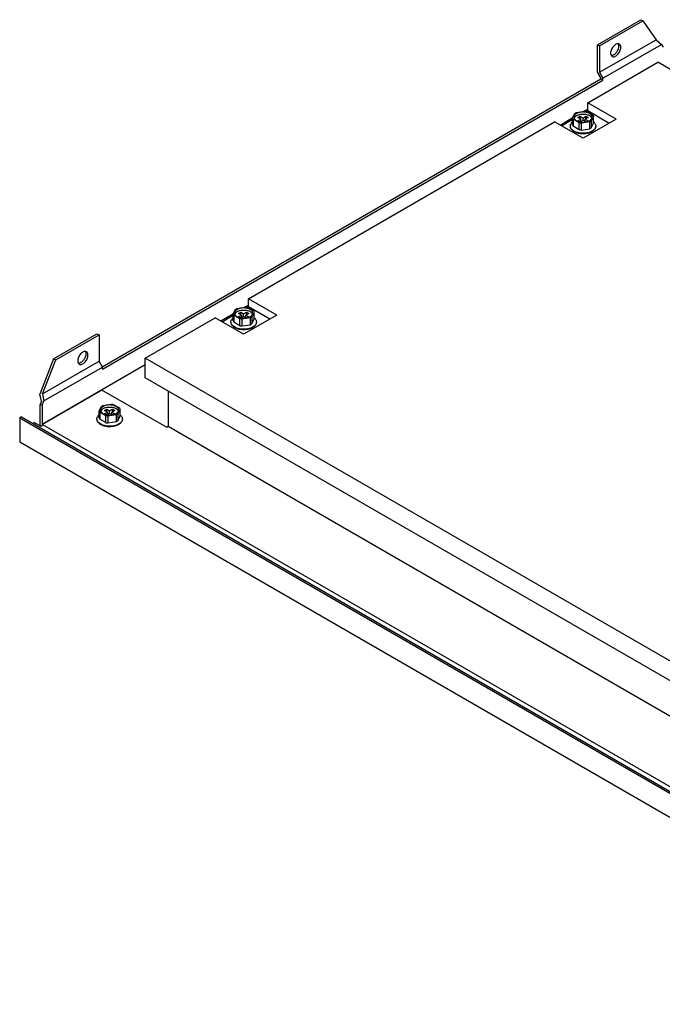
# Model space of a CAD drawing. Header units: millimetres. Extents: x 101 to 780, y 410 to 820.
# Tile 1 of 2: x 101 to 368, y 410 to 820. Entities that reach past the tile are written whole.
import ezdxf

# ---------------------------------------------------------------- set-up
doc = ezdxf.new("R2010")
doc.units = ezdxf.units.MM
doc.header["$LTSCALE"] = 79.955943
doc.layers.get('0').update_dxf_attribs({"linetype": 'CONTINUOUS'})

msp = doc.modelspace()

# ---------------------------------------------------------------- linework, layer by layer
at = {"color": 7, "linetype": 'Continuous'}
for p, q in [((341.38, 809.53), (359.42, 819.94)), ((342.27, 809.02), (360.3, 819.43)), ((359.42, 819.94), (360.3, 819.43)), ((360.3, 819.43), (365.8, 811.6)), ((341.38, 798.1), (341.38, 809.53)), ((341.38, 809.53), (342.27, 809.02)), ((342.27, 798.01), (365.8, 811.6)), ((342.27, 809.02), (342.27, 798.01)), ((343.68, 795.56), (368.03, 809.62)), ((365.8, 811.6), (368.03, 809.62)), ((368.03, 809.62), (368.78, 808.55)), ((337.32, 785.34), (366.49, 802.18)), ((727.82, 593.57), (366.49, 802.18)), ((342.8, 795.65), (341.38, 798.1)), ((342.27, 798.01), (343.68, 795.56)), ((135.01, 675.27), (342.8, 795.24)), ((135.09, 674.3), (343.68, 794.73)), ((342.8, 795.24), (342.8, 795.65)), ((343.68, 794.73), (342.8, 795.24)), ((343.68, 794.73), (343.68, 795.56)), ((337.32, 782.07), (337.32, 785.34)), ((349.16, 778.5), (337.32, 785.34)), ((331.04, 778.9), (331.98, 780.93)), ((332.58, 781.28), (336.1, 781.82)), ((333.26, 779.15), (334.16, 779.67)), ((334.16, 778.63), (334.16, 779.67)), ((334.16, 779.67), (335.37, 778.97)), ((335.37, 778.97), (336.59, 779.67)), ((335.72, 781.76), (337.32, 782.68)), ((336.59, 778.63), (336.59, 779.67)), ((336.59, 779.67), (337.49, 779.15)), ((336.73, 781.73), (337.32, 782.07)), ((336.92, 781.69), (339.49, 780.21)), ((337.32, 782.07), (346.33, 776.87)), ((339.71, 779.73), (338.77, 777.7)), ((339.71, 776.88), (339.71, 779.73)), ((195.9, 703.69), (323.53, 777.38)), ((335.37, 770.54), (323.53, 777.38)), ((325.83, 776.05), (331.14, 779.12)), ((326.36, 775.74), (331.04, 778.45)), ((331.04, 776.04), (331.04, 778.9)), ((331.26, 778.43), (331.26, 775.57)), ((333.83, 776.94), (331.26, 778.43)), ((333.83, 774.08), (331.26, 775.57)), ((334.48, 778.45), (333.26, 779.15)), ((333.26, 777.75), (334.48, 778.45)), ((334.07, 777.29), (333.26, 777.75)), ((333.83, 774.08), (333.83, 776.94)), ((335.37, 777.93), (334.21, 777.26)), ((334.48, 777.41), (334.48, 778.45)), ((338.17, 777.36), (334.65, 776.81)), ((334.65, 776.81), (334.65, 773.96)), ((335.37, 777.93), (335.37, 778.97)), ((349.16, 778.5), (335.37, 770.54)), ((336.54, 777.26), (335.37, 777.93)), ((337.49, 779.15), (336.27, 778.45)), ((336.27, 777.41), (336.27, 778.45)), ((336.27, 778.45), (337.49, 777.75)), ((337.49, 777.75), (336.68, 777.29)), ((338.17, 774.5), (338.17, 777.36)), ((338.77, 777.7), (338.77, 774.85)), ((338.77, 774.85), (339.71, 776.88)), ((334.65, 773.96), (338.17, 774.5)), ((195.9, 700.42), (195.9, 703.69)), ((207.74, 696.85), (195.9, 703.69)), ((189.62, 697.25), (190.56, 699.28)), ((191.16, 699.63), (194.68, 700.17)), ((191.84, 697.5), (192.74, 698.02)), ((193.06, 696.8), (191.84, 697.5)), ((192.74, 696.98), (192.74, 698.02)), ((192.74, 698.02), (193.95, 697.32)), ((193.95, 697.32), (195.17, 698.02)), ((194.3, 700.11), (195.9, 701.04)), ((196.06, 697.5), (194.85, 696.8)), ((195.17, 696.98), (195.17, 698.02)), ((195.17, 698.02), (196.06, 697.5)), ((195.31, 700.08), (195.9, 700.42)), ((195.49, 700.04), (198.07, 698.56)), ((195.9, 700.42), (204.91, 695.22)), ((198.29, 698.09), (197.35, 696.06)), ((198.29, 695.23), (198.29, 698.09)), ((152.94, 678.89), (182.11, 695.73)), ((193.95, 688.89), (182.11, 695.73)), ((184.41, 694.4), (189.72, 697.47)), ((184.94, 694.1), (189.62, 696.8)), ((189.62, 694.39), (189.62, 697.25)), ((189.84, 696.78), (189.84, 693.92)), ((192.41, 695.29), (189.84, 696.78)), ((192.41, 692.43), (189.84, 693.92)), ((191.84, 696.1), (193.06, 696.8)), ((192.64, 695.64), (191.84, 696.1)), ((192.41, 692.43), (192.41, 695.29)), ((193.95, 696.28), (192.79, 695.61)), ((193.06, 695.77), (193.06, 696.8)), ((196.75, 695.71), (193.23, 695.17)), ((193.23, 695.17), (193.23, 692.31)), ((193.95, 696.28), (193.95, 697.32)), ((207.74, 696.85), (193.95, 688.89)), ((195.12, 695.61), (193.95, 696.28)), ((194.85, 695.77), (194.85, 696.8)), ((194.85, 696.8), (196.06, 696.1)), ((196.06, 696.1), (195.26, 695.64)), ((196.75, 692.85), (196.75, 695.71)), ((197.35, 696.06), (197.35, 693.2)), ((197.35, 693.2), (198.29, 695.23)), ((193.23, 692.31), (196.75, 692.85)), ((114.76, 678.68), (132.79, 689.09)), ((115.64, 678.17), (133.67, 688.58)), ((132.79, 689.09), (133.67, 688.58)), ((133.67, 688.58), (133.67, 677.58)), ((114.76, 678.68), (109.04, 663.95)), ((110.14, 663.99), (115.64, 678.17)), ((110.14, 663.99), (133.67, 677.58)), ((114.76, 678.68), (115.64, 678.17)), ((135.09, 675.13), (133.67, 677.58)), ((152.94, 670.72), (152.94, 678.89)), ((514.27, 470.28), (152.94, 678.89)), ((109.98, 651.43), (152.94, 676.23)), ((110.74, 661.07), (135.09, 675.13)), ((135.09, 674.3), (135.09, 675.13)), ((514.27, 462.11), (152.94, 670.72)), ((134.91, 665.62), (110.13, 651.31)), ((161.78, 650.11), (134.91, 665.62)), ((162.49, 665.21), (162.49, 650.52)), ((109.64, 661.03), (109.04, 663.95)), ((109.64, 661.03), (109.1, 659.64)), ((109.98, 659.13), (110.74, 661.07)), ((110.14, 663.99), (110.74, 661.07)), ((109.1, 650.92), (109.1, 659.64)), ((109.98, 659.13), (109.1, 659.64)), ((109.98, 659.13), (109.98, 651.43)), ((133.76, 656.83), (134.7, 658.86)), ((133.76, 653.98), (133.76, 656.83)), ((135.3, 659.21), (138.82, 659.75)), ((135.98, 657.09), (136.88, 657.6)), ((137.19, 656.39), (135.98, 657.09)), ((136.88, 656.57), (136.88, 657.6)), ((136.88, 657.6), (138.09, 656.9)), ((138.09, 656.9), (139.31, 657.6)), ((138.09, 655.87), (138.09, 656.9)), ((140.2, 657.09), (138.99, 656.39)), ((139.31, 656.57), (139.31, 657.6)), ((139.31, 657.6), (140.2, 657.09)), ((139.63, 659.63), (142.21, 658.14)), ((142.43, 657.67), (141.48, 655.64)), ((142.43, 654.81), (142.43, 657.67)), ((101.32, 654.39), (100.62, 653.99)), ((100.62, 653.99), (100.62, 643.98)), ((100.62, 653.99), (506.5, 419.66)), ((101.32, 654.39), (507.2, 420.06)), ((133.98, 656.36), (133.98, 653.5)), ((136.55, 654.88), (133.98, 656.36)), ((136.55, 652.02), (133.98, 653.5)), ((135.98, 655.69), (137.19, 656.39)), ((136.78, 655.22), (135.98, 655.69)), ((136.55, 652.02), (136.55, 654.88)), ((138.09, 655.87), (136.93, 655.19)), ((137.19, 655.35), (137.19, 656.39)), ((140.89, 655.29), (137.37, 654.75)), ((137.37, 654.75), (137.37, 651.89)), ((137.37, 651.89), (140.89, 652.44)), ((139.26, 655.19), (138.09, 655.87)), ((138.99, 655.35), (138.99, 656.39)), ((138.99, 656.39), (140.2, 655.69)), ((140.2, 655.69), (139.4, 655.22)), ((140.89, 652.44), (140.89, 655.29)), ((141.48, 655.64), (141.48, 652.78)), ((141.48, 652.78), (142.43, 654.81)), ((106.69, 652.09), (106.28, 651.53)), ((109.51, 650.46), (106.69, 652.09)), ((109.61, 650.63), (109.1, 650.92)), ((110.13, 651.31), (109.51, 650.46)), ((109.98, 651.43), (110.15, 651.34)), ((110.13, 651.31), (510.35, 420.25)), ((161.78, 650.11), (162.49, 650.52)), ((162.49, 650.52), (508.97, 450.48)), ((100.62, 643.98), (506.5, 409.65))]:
    msp.add_line(p, q, dxfattribs=at)
for centre, radius, start, end in [((338.55, 775.64), 2.13, 347.9257, 359.9526), ((335.32, 780.96), 7.04, 257.8375, 264.5751), ((193.9, 699.31), 7.04, 257.8375, 264.5751), ((138.03, 658.89), 7.04, 257.8375, 264.5751)]:
    msp.add_arc(centre, radius, start, end, dxfattribs=at)
for points, knots in [([(350.48, 809.78), (350.33, 809.86), (349.96, 809.96), (349.35, 809.84), (348.73, 809.5), (347.92, 808.78), (347.16, 807.6), (346.86, 806.49), (346.86, 805.95)], [0, 0, 0, 0, 0.087144, 0.186878, 0.304575, 0.438717, 0.730111, 1, 1, 1, 1]), ([(350.22, 808.91), (350.22, 808.45), (350, 807.48), (349.28, 806.21), (348.31, 805.26), (347.48, 804.94), (347.11, 804.95)], [0, 0, 0, 0, 0.25664, 0.5381, 0.797132, 1, 1, 1, 1]), ([(347.49, 804.58), (347.64, 804.49), (348.01, 804.4), (348.62, 804.52), (349.24, 804.86), (350.05, 805.58), (350.81, 806.76), (351.11, 807.87), (351.11, 808.4)], [0, 0, 0, 0, 0.087144, 0.186878, 0.304575, 0.438717, 0.730111, 1, 1, 1, 1]), ([(349.98, 809.92), (350.01, 809.87), (350.13, 809.64), (350.19, 809.39), (350.21, 809.2)], [0, 0, 0, 0, 0.231658, 1, 1, 1, 1]), ([(351.11, 808.4), (351.11, 808.69), (351.04, 809.22), (350.69, 809.66), (350.48, 809.78)], [0, 0, 0, 0, 0.550866, 1, 1, 1, 1]), ([(346.88, 805.67), (346.89, 805.59), (346.94, 805.28), (347.07, 804.98), (347.22, 804.81)], [0, 0, 0, 0, 0.27645, 1, 1, 1, 1]), ([(332.72, 780.85), (332.56, 780.75), (332.26, 780.55), (331.9, 780.17), (331.68, 779.76), (331.62, 779.46), (331.62, 779.32)], [0, 0, 0, 0, 0.289812, 0.549048, 0.782229, 1, 1, 1, 1]), ([(331.7, 778.88), (331.74, 778.99), (331.84, 779.2), (332.07, 779.49), (332.37, 779.76), (332.6, 779.91), (332.72, 779.98)], [0, 0, 0, 0, 0.221136, 0.459552, 0.718788, 1, 1, 1, 1]), ([(331.98, 780.93), (332.03, 780.96), (332.22, 781.09), (332.42, 781.2), (332.58, 781.28)], [0, 0, 0, 0, 0.241011, 1, 1, 1, 1]), ([(338.03, 780.85), (337.84, 780.95), (337.45, 781.14), (336.57, 781.4), (335.37, 781.53), (334.18, 781.4), (333.3, 781.14), (332.9, 780.95), (332.72, 780.85)], [0, 0, 0, 0, 0.114261, 0.237538, 0.500001, 0.762463, 0.88574, 1, 1, 1, 1]), ([(332.72, 779.98), (332.9, 780.09), (333.3, 780.27), (334.18, 780.54), (335.37, 780.67), (336.57, 780.54), (337.45, 780.27), (337.84, 780.09), (338.03, 779.98)], [0, 0, 0, 0, 0.11426, 0.237537, 0.499999, 0.762462, 0.885739, 1, 1, 1, 1]), ([(336.1, 781.82), (336.17, 781.81), (336.44, 781.78), (336.71, 781.74), (336.92, 781.69)], [0, 0, 0, 0, 0.253016, 1, 1, 1, 1]), ([(339.12, 779.32), (339.12, 779.46), (339.07, 779.76), (338.85, 780.17), (338.49, 780.55), (338.19, 780.75), (338.03, 780.85)], [0, 0, 0, 0, 0.21777, 0.450951, 0.710188, 1, 1, 1, 1]), ([(338.03, 779.98), (338.15, 779.91), (338.38, 779.76), (338.68, 779.49), (338.91, 779.2), (339.01, 778.99), (339.05, 778.88)], [0, 0, 0, 0, 0.281212, 0.540449, 0.778864, 1, 1, 1, 1]), ([(339.49, 780.21), (339.51, 780.17), (339.6, 780.02), (339.67, 779.86), (339.71, 779.73)], [0, 0, 0, 0, 0.25864, 1, 1, 1, 1]), ([(330.07, 775.64), (330.07, 775.8), (330.12, 776.11), (330.23, 776.4), (330.31, 776.54)], [0, 0, 0, 0, 0.489588, 1, 1, 1, 1]), ([(330.31, 774.67), (330.23, 774.82), (330.11, 775.14), (330.07, 775.48), (330.07, 775.64)], [0, 0, 0, 0, 0.504118, 1, 1, 1, 1]), ([(332.55, 773.05), (332.2, 773.18), (331.54, 773.48), (330.85, 774.01), (330.45, 774.5), (330.23, 774.87), (330.1, 775.25), (330.07, 775.51), (330.07, 775.64)], [0, 0, 0, 0, 0.300037, 0.563792, 0.682354, 0.793152, 0.898141, 1, 1, 1, 1]), ([(331.04, 777.49), (330.89, 777.35), (330.62, 777.06), (330.4, 776.72), (330.31, 776.54)], [0, 0, 0, 0, 0.496143, 1, 1, 1, 1]), ([(331.26, 778.43), (331.23, 778.47), (331.14, 778.61), (331.08, 778.78), (331.04, 778.9)], [0, 0, 0, 0, 0.25864, 1, 1, 1, 1]), ([(331.04, 776.04), (331.05, 776), (331.11, 775.84), (331.19, 775.68), (331.26, 775.57)], [0, 0, 0, 0, 0.2428, 1, 1, 1, 1]), ([(331.62, 779.32), (331.62, 779.17), (331.68, 778.88), (331.9, 778.46), (332.26, 778.09), (332.56, 777.88), (332.72, 777.79)], [0, 0, 0, 0, 0.21777, 0.450951, 0.710188, 1, 1, 1, 1]), ([(332.72, 777.79), (332.9, 777.68), (333.3, 777.5), (334.18, 777.23), (335.37, 777.1), (336.57, 777.23), (337.45, 777.5), (337.84, 777.68), (338.03, 777.79)], [0, 0, 0, 0, 0.114261, 0.237538, 0.500001, 0.762463, 0.88574, 1, 1, 1, 1]), ([(334.65, 776.81), (334.58, 776.82), (334.31, 776.85), (334.03, 776.9), (333.83, 776.94)], [0, 0, 0, 0, 0.253016, 1, 1, 1, 1]), ([(338.03, 777.79), (338.19, 777.88), (338.49, 778.09), (338.85, 778.46), (339.07, 778.88), (339.12, 779.17), (339.12, 779.32)], [0, 0, 0, 0, 0.289812, 0.549048, 0.782229, 1, 1, 1, 1]), ([(338.77, 777.7), (338.72, 777.67), (338.53, 777.54), (338.33, 777.43), (338.17, 777.36)], [0, 0, 0, 0, 0.241011, 1, 1, 1, 1]), ([(340.67, 775.64), (340.67, 775.44), (340.6, 775.02), (340.28, 774.43), (339.78, 773.9), (339.35, 773.61), (339.12, 773.48)], [0, 0, 0, 0, 0.217771, 0.450952, 0.710191, 1, 1, 1, 1]), ([(340.44, 776.54), (340.34, 776.72), (340.13, 777.06), (339.85, 777.35), (339.71, 777.49)], [0, 0, 0, 0, 0.503647, 1, 1, 1, 1]), ([(340.44, 776.54), (340.51, 776.4), (340.63, 776.11), (340.67, 775.8), (340.67, 775.64)], [0, 0, 0, 0, 0.5104, 1, 1, 1, 1]), ([(332.58, 772.85), (332.33, 772.95), (331.84, 773.17), (331.19, 773.58), (330.66, 774.08), (330.4, 774.47), (330.31, 774.67)], [0, 0, 0, 0, 0.276439, 0.534415, 0.774495, 1, 1, 1, 1]), ([(333.25, 772.84), (333.19, 772.85), (332.96, 772.92), (332.73, 772.99), (332.55, 773.05)], [0, 0, 0, 0, 0.254462, 1, 1, 1, 1]), ([(333.27, 772.63), (333.21, 772.65), (332.98, 772.71), (332.75, 772.79), (332.58, 772.85)], [0, 0, 0, 0, 0.253966, 1, 1, 1, 1]), ([(339.12, 773.48), (338.72, 773.25), (337.82, 772.88), (336.35, 772.59), (334.79, 772.56), (333.75, 772.71), (333.25, 772.84)], [0, 0, 0, 0, 0.229281, 0.481727, 0.743763, 1, 1, 1, 1]), ([(339.02, 773.25), (338.62, 773.02), (337.73, 772.65), (336.28, 772.37), (334.76, 772.35), (333.75, 772.51), (333.27, 772.63)], [0, 0, 0, 0, 0.23238, 0.48461, 0.745108, 1, 1, 1, 1]), ([(338.17, 774.5), (338.22, 774.53), (338.43, 774.63), (338.63, 774.75), (338.77, 774.85)], [0, 0, 0, 0, 0.259055, 1, 1, 1, 1]), ([(340.63, 775.2), (340.59, 775), (340.44, 774.61), (340.09, 774.09), (339.6, 773.63), (339.22, 773.37), (339.02, 773.25)], [0, 0, 0, 0, 0.231302, 0.472072, 0.727233, 1, 1, 1, 1]), ([(191.3, 699.2), (191.14, 699.1), (190.84, 698.9), (190.48, 698.52), (190.26, 698.11), (190.2, 697.81), (190.2, 697.67)], [0, 0, 0, 0, 0.289812, 0.549048, 0.782229, 1, 1, 1, 1]), ([(190.2, 697.67), (190.2, 697.53), (190.26, 697.23), (190.48, 696.81), (190.84, 696.44), (191.14, 696.23), (191.3, 696.14)], [0, 0, 0, 0, 0.21777, 0.450951, 0.710188, 1, 1, 1, 1]), ([(190.28, 697.24), (190.32, 697.34), (190.42, 697.55), (190.65, 697.84), (190.95, 698.11), (191.18, 698.26), (191.3, 698.33)], [0, 0, 0, 0, 0.221136, 0.459552, 0.718788, 1, 1, 1, 1]), ([(190.56, 699.28), (190.61, 699.31), (190.8, 699.44), (191, 699.55), (191.16, 699.63)], [0, 0, 0, 0, 0.241011, 1, 1, 1, 1]), ([(196.61, 699.2), (196.42, 699.3), (196.03, 699.49), (195.15, 699.76), (193.95, 699.89), (192.76, 699.76), (191.88, 699.49), (191.48, 699.3), (191.3, 699.2)], [0, 0, 0, 0, 0.114261, 0.237538, 0.500001, 0.762463, 0.88574, 1, 1, 1, 1]), ([(191.3, 698.33), (191.48, 698.44), (191.88, 698.62), (192.76, 698.89), (193.95, 699.02), (195.15, 698.89), (196.03, 698.62), (196.42, 698.44), (196.61, 698.33)], [0, 0, 0, 0, 0.11426, 0.237537, 0.499999, 0.762462, 0.885739, 1, 1, 1, 1]), ([(194.68, 700.17), (194.75, 700.16), (195.02, 700.13), (195.29, 700.09), (195.49, 700.04)], [0, 0, 0, 0, 0.253016, 1, 1, 1, 1]), ([(197.7, 697.67), (197.7, 697.81), (197.65, 698.11), (197.43, 698.52), (197.07, 698.9), (196.77, 699.1), (196.61, 699.2)], [0, 0, 0, 0, 0.21777, 0.450951, 0.710188, 1, 1, 1, 1]), ([(196.61, 698.33), (196.73, 698.26), (196.96, 698.11), (197.26, 697.84), (197.49, 697.55), (197.59, 697.34), (197.63, 697.24)], [0, 0, 0, 0, 0.281212, 0.540449, 0.778864, 1, 1, 1, 1]), ([(196.61, 696.14), (196.77, 696.23), (197.07, 696.44), (197.43, 696.81), (197.65, 697.23), (197.7, 697.53), (197.7, 697.67)], [0, 0, 0, 0, 0.289812, 0.549048, 0.782229, 1, 1, 1, 1]), ([(198.07, 698.56), (198.09, 698.52), (198.18, 698.37), (198.25, 698.21), (198.29, 698.09)], [0, 0, 0, 0, 0.25864, 1, 1, 1, 1]), ([(188.65, 693.99), (188.65, 694.15), (188.7, 694.46), (188.81, 694.75), (188.89, 694.9)], [0, 0, 0, 0, 0.489588, 1, 1, 1, 1]), ([(191.16, 691.2), (190.81, 691.33), (190.31, 691.57), (189.72, 691.99), (189.35, 692.33), (189.05, 692.71), (188.83, 693.12), (188.69, 693.55), (188.65, 693.85), (188.65, 693.99)], [0, 0, 0, 0, 0.28357, 0.415497, 0.540992, 0.66086, 0.776342, 0.888881, 1, 1, 1, 1]), ([(191.13, 691.4), (190.78, 691.53), (190.12, 691.83), (189.43, 692.36), (189.02, 692.85), (188.81, 693.22), (188.68, 693.6), (188.65, 693.86), (188.65, 693.99)], [0, 0, 0, 0, 0.300037, 0.563792, 0.682354, 0.793152, 0.898141, 1, 1, 1, 1]), ([(189.62, 695.84), (189.47, 695.7), (189.2, 695.41), (188.98, 695.07), (188.89, 694.9)], [0, 0, 0, 0, 0.496143, 1, 1, 1, 1]), ([(189.84, 696.78), (189.81, 696.82), (189.72, 696.97), (189.65, 697.13), (189.62, 697.25)], [0, 0, 0, 0, 0.25864, 1, 1, 1, 1]), ([(189.62, 694.39), (189.63, 694.35), (189.69, 694.19), (189.77, 694.03), (189.84, 693.92)], [0, 0, 0, 0, 0.2428, 1, 1, 1, 1]), ([(191.3, 696.14), (191.48, 696.03), (191.88, 695.85), (192.76, 695.58), (193.95, 695.45), (195.15, 695.58), (196.03, 695.85), (196.42, 696.03), (196.61, 696.14)], [0, 0, 0, 0, 0.114261, 0.237538, 0.500001, 0.762463, 0.88574, 1, 1, 1, 1]), ([(193.23, 695.17), (193.16, 695.17), (192.89, 695.2), (192.61, 695.25), (192.41, 695.29)], [0, 0, 0, 0, 0.253016, 1, 1, 1, 1]), ([(197.35, 696.06), (197.3, 696.02), (197.11, 695.9), (196.91, 695.78), (196.75, 695.71)], [0, 0, 0, 0, 0.241011, 1, 1, 1, 1]), ([(199.25, 693.99), (199.25, 693.76), (199.17, 693.28), (198.82, 692.62), (198.28, 692.05), (197.84, 691.74), (197.6, 691.6)], [0, 0, 0, 0, 0.231335, 0.470463, 0.72489, 1, 1, 1, 1]), ([(199.25, 693.99), (199.25, 693.79), (199.18, 693.37), (198.86, 692.79), (198.36, 692.26), (197.93, 691.96), (197.7, 691.83)], [0, 0, 0, 0, 0.217771, 0.450952, 0.710191, 1, 1, 1, 1]), ([(199.02, 694.9), (198.92, 695.07), (198.7, 695.41), (198.43, 695.7), (198.29, 695.84)], [0, 0, 0, 0, 0.503647, 1, 1, 1, 1]), ([(199.02, 694.9), (199.09, 694.75), (199.21, 694.46), (199.25, 694.15), (199.25, 693.99)], [0, 0, 0, 0, 0.5104, 1, 1, 1, 1]), ([(191.83, 691.19), (191.77, 691.2), (191.54, 691.27), (191.3, 691.34), (191.13, 691.4)], [0, 0, 0, 0, 0.254462, 1, 1, 1, 1]), ([(191.85, 690.99), (191.79, 691), (191.56, 691.06), (191.33, 691.14), (191.16, 691.2)], [0, 0, 0, 0, 0.253966, 1, 1, 1, 1]), ([(197.7, 691.83), (197.3, 691.6), (196.4, 691.23), (194.92, 690.94), (193.37, 690.91), (192.33, 691.06), (191.83, 691.19)], [0, 0, 0, 0, 0.229281, 0.481727, 0.743763, 1, 1, 1, 1]), ([(197.6, 691.6), (197.2, 691.37), (196.31, 691.01), (194.86, 690.73), (193.34, 690.7), (192.33, 690.86), (191.85, 690.99)], [0, 0, 0, 0, 0.23238, 0.48461, 0.745108, 1, 1, 1, 1]), ([(196.75, 692.85), (196.8, 692.88), (197.01, 692.98), (197.21, 693.1), (197.35, 693.2)], [0, 0, 0, 0, 0.259055, 1, 1, 1, 1]), ([(128.45, 681.59), (128.3, 681.68), (127.93, 681.77), (127.32, 681.65), (126.7, 681.31), (125.89, 680.59), (125.13, 679.41), (124.83, 678.3), (124.83, 677.77)], [0, 0, 0, 0, 0.087144, 0.186878, 0.304575, 0.438717, 0.730111, 1, 1, 1, 1]), ([(127.95, 681.73), (127.98, 681.68), (128.1, 681.45), (128.16, 681.2), (128.18, 681.01)], [0, 0, 0, 0, 0.231658, 1, 1, 1, 1]), ([(129.08, 680.22), (129.08, 680.5), (129.01, 681.03), (128.66, 681.47), (128.45, 681.59)], [0, 0, 0, 0, 0.550866, 1, 1, 1, 1]), ([(124.85, 677.48), (124.86, 677.4), (124.91, 677.09), (125.04, 676.79), (125.19, 676.62)], [0, 0, 0, 0, 0.27645, 1, 1, 1, 1]), ([(128.19, 680.73), (128.19, 680.26), (127.97, 679.29), (127.24, 678.03), (126.28, 677.07), (125.45, 676.75), (125.08, 676.76)], [0, 0, 0, 0, 0.25664, 0.5381, 0.797132, 1, 1, 1, 1]), ([(125.46, 676.39), (125.61, 676.31), (125.98, 676.21), (126.59, 676.33), (127.21, 676.67), (128.02, 677.39), (128.78, 678.57), (129.08, 679.68), (129.08, 680.22)], [0, 0, 0, 0, 0.087144, 0.186878, 0.304575, 0.438717, 0.730111, 1, 1, 1, 1]), ([(133.98, 656.36), (133.95, 656.4), (133.86, 656.55), (133.79, 656.71), (133.76, 656.83)], [0, 0, 0, 0, 0.25864, 1, 1, 1, 1]), ([(135.44, 658.78), (135.28, 658.69), (134.98, 658.48), (134.62, 658.11), (134.4, 657.69), (134.34, 657.39), (134.34, 657.25)], [0, 0, 0, 0, 0.289812, 0.549048, 0.782229, 1, 1, 1, 1]), ([(134.34, 657.25), (134.34, 657.11), (134.4, 656.81), (134.62, 656.4), (134.98, 656.02), (135.28, 655.82), (135.44, 655.72)], [0, 0, 0, 0, 0.21777, 0.450951, 0.710188, 1, 1, 1, 1]), ([(134.42, 656.82), (134.46, 656.93), (134.56, 657.14), (134.79, 657.43), (135.09, 657.69), (135.32, 657.85), (135.44, 657.92)], [0, 0, 0, 0, 0.221136, 0.459552, 0.718788, 1, 1, 1, 1]), ([(134.7, 658.86), (134.75, 658.9), (134.94, 659.02), (135.14, 659.14), (135.3, 659.21)], [0, 0, 0, 0, 0.241011, 1, 1, 1, 1]), ([(140.74, 658.78), (140.56, 658.89), (140.17, 659.07), (139.29, 659.34), (138.09, 659.47), (136.9, 659.34), (136.02, 659.07), (135.62, 658.89), (135.44, 658.78)], [0, 0, 0, 0, 0.114261, 0.237538, 0.500001, 0.762463, 0.88574, 1, 1, 1, 1]), ([(135.44, 657.92), (135.62, 658.02), (136.02, 658.21), (136.9, 658.47), (138.09, 658.6), (139.29, 658.47), (140.17, 658.21), (140.56, 658.02), (140.74, 657.92)], [0, 0, 0, 0, 0.11426, 0.237537, 0.499999, 0.762462, 0.885739, 1, 1, 1, 1]), ([(138.82, 659.75), (138.89, 659.75), (139.16, 659.72), (139.43, 659.67), (139.63, 659.63)], [0, 0, 0, 0, 0.253016, 1, 1, 1, 1]), ([(141.84, 657.25), (141.84, 657.39), (141.79, 657.69), (141.56, 658.11), (141.21, 658.48), (140.91, 658.69), (140.74, 658.78)], [0, 0, 0, 0, 0.21777, 0.450951, 0.710188, 1, 1, 1, 1]), ([(140.74, 657.92), (140.87, 657.85), (141.1, 657.69), (141.4, 657.43), (141.62, 657.14), (141.73, 656.93), (141.77, 656.82)], [0, 0, 0, 0, 0.281212, 0.540449, 0.778864, 1, 1, 1, 1]), ([(140.74, 655.72), (140.91, 655.82), (141.21, 656.02), (141.56, 656.4), (141.79, 656.81), (141.84, 657.11), (141.84, 657.25)], [0, 0, 0, 0, 0.289812, 0.549048, 0.782229, 1, 1, 1, 1]), ([(142.21, 658.14), (142.23, 658.1), (142.32, 657.95), (142.39, 657.79), (142.43, 657.67)], [0, 0, 0, 0, 0.25864, 1, 1, 1, 1]), ([(132.79, 653.58), (132.79, 653.73), (132.83, 654.04), (132.95, 654.34), (133.03, 654.48)], [0, 0, 0, 0, 0.489588, 1, 1, 1, 1]), ([(135.3, 650.79), (134.95, 650.92), (134.45, 651.16), (133.86, 651.58), (133.49, 651.92), (133.19, 652.29), (132.96, 652.7), (132.82, 653.13), (132.79, 653.43), (132.79, 653.58)], [0, 0, 0, 0, 0.28357, 0.415497, 0.540992, 0.66086, 0.776342, 0.888881, 1, 1, 1, 1]), ([(135.27, 650.99), (134.91, 651.12), (134.26, 651.42), (133.56, 651.95), (133.16, 652.43), (132.95, 652.8), (132.82, 653.19), (132.79, 653.45), (132.79, 653.58)], [0, 0, 0, 0, 0.300037, 0.563792, 0.682354, 0.793152, 0.898141, 1, 1, 1, 1]), ([(133.76, 655.42), (133.61, 655.29), (133.34, 654.99), (133.12, 654.66), (133.03, 654.48)], [0, 0, 0, 0, 0.496143, 1, 1, 1, 1]), ([(133.76, 653.98), (133.77, 653.94), (133.82, 653.77), (133.9, 653.61), (133.98, 653.5)], [0, 0, 0, 0, 0.2428, 1, 1, 1, 1]), ([(135.44, 655.72), (135.62, 655.62), (136.02, 655.43), (136.9, 655.16), (138.09, 655.03), (139.29, 655.16), (140.17, 655.43), (140.56, 655.62), (140.74, 655.72)], [0, 0, 0, 0, 0.114261, 0.237538, 0.500001, 0.762463, 0.88574, 1, 1, 1, 1]), ([(137.37, 654.75), (137.3, 654.76), (137.03, 654.79), (136.75, 654.83), (136.55, 654.88)], [0, 0, 0, 0, 0.253016, 1, 1, 1, 1]), ([(141.48, 655.64), (141.44, 655.61), (141.25, 655.48), (141.04, 655.37), (140.89, 655.29)], [0, 0, 0, 0, 0.241011, 1, 1, 1, 1]), ([(140.89, 652.44), (140.94, 652.46), (141.15, 652.56), (141.34, 652.68), (141.48, 652.78)], [0, 0, 0, 0, 0.259055, 1, 1, 1, 1]), ([(143.39, 653.58), (143.39, 653.34), (143.31, 652.86), (142.96, 652.21), (142.42, 651.63), (141.98, 651.32), (141.74, 651.18)], [0, 0, 0, 0, 0.231335, 0.470463, 0.72489, 1, 1, 1, 1]), ([(143.39, 653.58), (143.39, 653.38), (143.32, 652.95), (143, 652.37), (142.49, 651.84), (142.07, 651.55), (141.84, 651.41)], [0, 0, 0, 0, 0.217771, 0.450952, 0.710191, 1, 1, 1, 1]), ([(143.16, 654.48), (143.06, 654.66), (142.84, 654.99), (142.57, 655.29), (142.43, 655.42)], [0, 0, 0, 0, 0.503647, 1, 1, 1, 1]), ([(143.16, 654.48), (143.23, 654.34), (143.35, 654.04), (143.39, 653.73), (143.39, 653.58)], [0, 0, 0, 0, 0.5104, 1, 1, 1, 1]), ([(135.97, 650.77), (135.91, 650.79), (135.68, 650.85), (135.44, 650.92), (135.27, 650.99)], [0, 0, 0, 0, 0.254462, 1, 1, 1, 1]), ([(135.99, 650.57), (135.93, 650.58), (135.7, 650.65), (135.47, 650.72), (135.3, 650.79)], [0, 0, 0, 0, 0.253966, 1, 1, 1, 1]), ([(141.84, 651.41), (141.44, 651.18), (140.54, 650.81), (139.06, 650.52), (137.51, 650.49), (136.47, 650.65), (135.97, 650.77)], [0, 0, 0, 0, 0.229281, 0.481727, 0.743763, 1, 1, 1, 1]), ([(137.41, 650.33), (137.29, 650.34), (136.81, 650.39), (136.33, 650.48), (135.99, 650.57)], [0, 0, 0, 0, 0.254222, 1, 1, 1, 1]), ([(141.74, 651.18), (141.44, 651.01), (140.78, 650.72), (139.72, 650.43), (138.58, 650.29), (137.8, 650.3), (137.41, 650.33)], [0, 0, 0, 0, 0.230998, 0.478812, 0.737689, 1, 1, 1, 1])]:
    msp.add_open_spline(points, degree=3, knots=knots, dxfattribs=at)
for points in [[(350.21, 809.2), (350.22, 809.1), (350.22, 809.01), (350.22, 808.91)], [(346.86, 805.95), (346.86, 805.86), (346.87, 805.77), (346.88, 805.67)], [(347.22, 804.81), (347.29, 804.72), (347.38, 804.64), (347.49, 804.58)], [(124.83, 677.77), (124.83, 677.67), (124.84, 677.58), (124.85, 677.48)], [(128.18, 681.01), (128.19, 680.92), (128.19, 680.82), (128.19, 680.73)], [(125.19, 676.62), (125.26, 676.53), (125.35, 676.45), (125.46, 676.39)]]:
    msp.add_open_spline(points, degree=3, dxfattribs=at)

doc.saveas('drawing.dxf')
